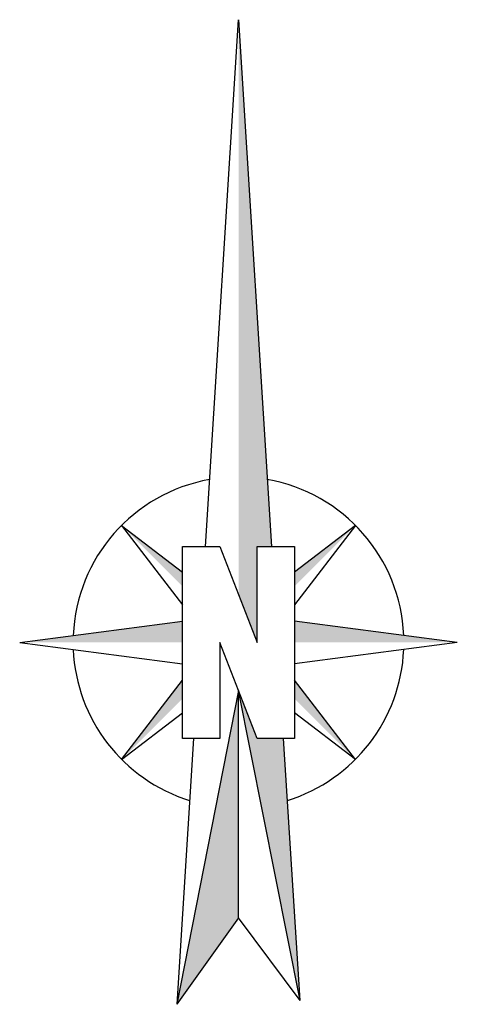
# Model space of a CAD drawing. Header units: metres. Extents: x 253937 to 254715, y 593208 to 593613.
# Tile 1 of 10: x 253937 to 253949, y 593586 to 593613. Entities that reach past the tile are written whole.
import ezdxf

# ---------------------------------------------------------------- set-up
doc = ezdxf.new("R2010")
doc.units = ezdxf.units.M

msp = doc.modelspace()

# ---------------------------------------------------------------- hatches: boundary and pattern name
at = {"linetype": 'ByBlock'}
for points in [[(253943.091, 593613.13), (253943.091, 593597.224), (253943.607, 593595.897), (253943.607, 593598.555), (253944.007, 593598.555)], [(253943.09, 593594.568), (253941.383, 593585.882), (253943.091, 593588.271)], [(253944.338, 593593.239), (253943.607, 593593.239), (253943.09, 593594.568), (253944.793, 593585.987)]]:
    msp.add_hatch(color=1, dxfattribs=at).paths.add_polyline_path(points)

# ---------------------------------------------------------------- linework, layer by layer
at = {"color": 1, "linetype": 'ByBlock'}
for p, q in [((253942.176, 593598.555), (253943.091, 593613.13)), ((253942.176, 593598.555), (253943.091, 593613.13)), ((253942.176, 593598.555), (253943.091, 593613.13)), ((253943.091, 593613.13), (253944.007, 593598.555)), ((253943.091, 593613.13), (253944.007, 593598.555)), ((253943.091, 593613.13), (253944.007, 593598.555)), ((253939.856, 593599.134), (253941.542, 593596.936)), ((253939.856, 593599.134), (253941.542, 593597.84)), ((253946.327, 593599.134), (253944.641, 593596.936)), ((253946.327, 593599.134), (253944.641, 593597.84)), ((253937.035, 593595.895), (253941.54, 593596.489)), ((253949.145, 593595.897), (253944.64, 593596.489)), ((253937.035, 593595.895), (253941.54, 593595.303)), ((253949.145, 593595.897), (253944.64, 593595.304)), ((253939.856, 593592.656), (253941.542, 593594.854)), ((253946.327, 593592.656), (253944.641, 593594.854)), ((253943.09, 593594.568), (253941.383, 593585.882)), ((253944.793, 593585.987), (253943.09, 593594.568)), ((253943.091, 593588.271), (253943.09, 593594.568)), ((253939.856, 593592.656), (253941.542, 593593.951)), ((253946.327, 593592.656), (253944.641, 593593.951)), ((253941.845, 593593.239), (253941.383, 593585.882)), ((253944.793, 593585.987), (253944.338, 593593.239))]:
    msp.add_line(p, q, dxfattribs=at)
at = {"color": 0, "linetype": 'ByBlock'}
for p, q in [((253943.091, 593588.271), (253941.383, 593585.882)), ((253944.793, 593585.987), (253943.091, 593588.271))]:
    msp.add_line(p, q, dxfattribs=at)
at = {"color": 1, "linetype": 'ByBlock'}
msp.add_lwpolyline([(253944.641, 593598.555), (253944.641, 593593.239), (253943.607, 593593.239), (253942.574, 593595.897), (253942.574, 593593.239), (253941.54, 593593.239), (253941.54, 593598.555), (253942.574, 593598.555), (253943.607, 593595.897), (253943.607, 593598.555)], close=True, dxfattribs=at)
for start, end in [(100.1065, 177.586), (2.4313, 80.0059), (182.4682, 252.8048), (287.1952, 357.5504)]:
    msp.add_arc((253943.09, 593595.898), 4.577, start, end, dxfattribs=at)
for points in [[(253941.542, 593597.449), (253939.856, 593599.134), (253941.542, 593597.84)], [(253944.641, 593597.449), (253946.327, 593599.134), (253944.641, 593597.84)], [(253941.54, 593595.898), (253937.035, 593595.895), (253941.54, 593596.491)], [(253944.64, 593595.898), (253949.145, 593595.897), (253944.64, 593596.492)], [(253941.542, 593594.342), (253939.856, 593592.656), (253941.54, 593594.852)], [(253944.641, 593594.342), (253946.327, 593592.656), (253944.641, 593594.854)]]:
    msp.add_solid(points, dxfattribs=at)

doc.saveas('drawing.dxf')
